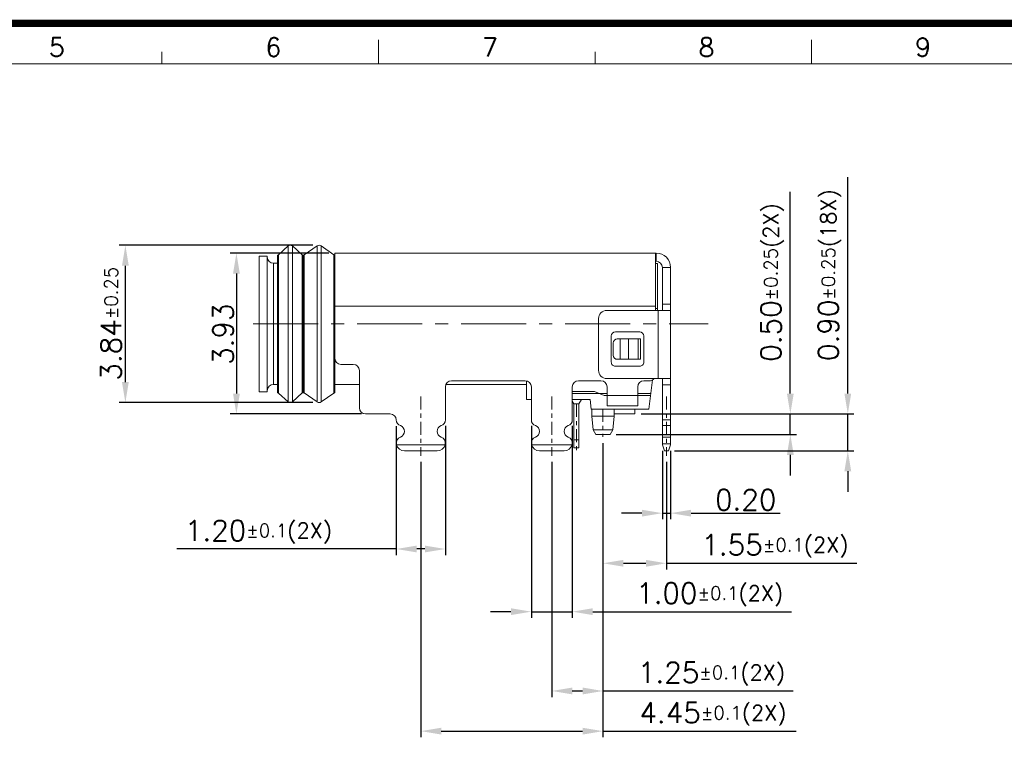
# Model space of a CAD drawing. Header units: millimetres. Extents: x 1290 to 1596, y 426 to 892.
# Tile 11 of 41: x 1314 to 1338, y 472 to 489. Entities that reach past the tile are written whole.
import ezdxf

# ---------------------------------------------------------------- set-up
doc = ezdxf.new("R2010")
doc.units = ezdxf.units.MM
doc.linetypes.add('CENTER', pattern=[50.8, 31.75, -6.35, 6.35, -6.35])
doc.layers.get('0').update_dxf_attribs({"lineweight": 20})
for name, color, linetype, lineweight in [('CENTER 中心线', 1, 'CENTER', 9), ('COM 模型', 7, 'Continuous', 20), ('DIM 标注', 3, 'Continuous', 9), ('图框', 250, 'Continuous', 13)]:
    doc.layers.add(name, color=color, linetype=linetype, lineweight=lineweight)
doc.styles.add('ROMANS', font='romans.shx')
doc.dimstyles.new('DIM', dxfattribs={"dimscale": 0.25, "dimtxt": 2, "dimasz": 2, "dimexe": 0.6, "dimexo": 0.6, "dimgap": 0.3, "dimtad": 1, "dimzin": 1, "dimdsep": 46, "dimtxsty": 'ROMANS', "dimcen": 1, "dimclrd": 3, "dimclre": 3, "dimclrt": 3, "dimadec": 0, "dimazin": 0, "dimtp": 0.001, "dimtm": 0.001, "dimtfac": 0.65, "dimtmove": 0, "dimatfit": 3, "dimfxl": 0.5, "dimtolj": 1, "dimarcsym": 0})

# ---------------------------------------------------------------- blocks, each defined once
blk = doc.blocks.new('*D102')
at = {"layer": 'Defpoints', "color": 0, "transparency": 16777216}
for p in [(1328.154, 479.271), (1323.704, 478.815), (1328.154, 472.087)]:
    blk.add_point(p, dxfattribs=at)
at = {"layer": 'DIM 标注', "color": 3, "lineweight": -2, "transparency": 16777216}
for p, q in [((1328.154, 479.121), (1328.154, 471.937)), ((1323.704, 478.665), (1323.704, 471.937)), ((1324.204, 472.087), (1327.654, 472.087)), ((1328.154, 472.087), (1332.873, 472.087))]:
    blk.add_line(p, q, dxfattribs=at)
at = {"layer": 'DIM 标注', "color": 3, "transparency": 16777216}
for points in [[(1324.204, 472.17), (1324.204, 472.004), (1323.704, 472.087)], [(1327.654, 472.17), (1327.654, 472.004), (1328.154, 472.087)]]:
    blk.add_solid(points, dxfattribs=at)
at = {"layer": 'DIM 标注', "color": 3, "transparency": 16777216, "insert": (1330.841, 472.474), "char_height": 0.5, "attachment_point": 5, "style": 'ROMANS'}
blk.add_mtext('\\A1;4.45{\\H0.325;±0.1}{\\H0.75x;(2X)}', dxfattribs=at)
blk = doc.blocks.new('*D101')
at = {"layer": 'Defpoints', "color": 0, "transparency": 16777216}
for p in [(1328.154, 479.271), (1326.904, 478.815), (1326.904, 473.068)]:
    blk.add_point(p, dxfattribs=at)
at = {"layer": 'DIM 标注', "color": 3, "lineweight": -2, "transparency": 16777216}
for p, q in [((1328.154, 479.121), (1328.154, 472.918)), ((1326.904, 478.665), (1326.904, 472.918)), ((1327.404, 473.068), (1327.654, 473.068)), ((1328.154, 473.068), (1332.802, 473.068))]:
    blk.add_line(p, q, dxfattribs=at)
at = {"layer": 'DIM 标注', "color": 3, "transparency": 16777216}
for points in [[(1327.404, 473.152), (1327.404, 472.985), (1326.904, 473.068)], [(1327.654, 473.152), (1327.654, 472.985), (1328.154, 473.068)]]:
    blk.add_solid(points, dxfattribs=at)
at = {"layer": 'DIM 标注', "color": 3, "transparency": 16777216, "insert": (1330.805, 473.456), "char_height": 0.5, "attachment_point": 5, "style": 'ROMANS'}
blk.add_mtext('\\A1;1.25{\\H0.325;±0.1}{\\H0.75x;(2X)}', dxfattribs=at)
blk = doc.blocks.new('*D103')
at = {"layer": 'Defpoints', "color": 0, "transparency": 16777216}
for p in [(1323.104, 479.687), (1324.303, 479.693), (1323.104, 476.536)]:
    blk.add_point(p, dxfattribs=at)
at = {"layer": 'DIM 标注', "color": 3, "lineweight": -2, "transparency": 16777216}
for p, q in [((1323.104, 479.537), (1323.104, 476.386)), ((1324.303, 479.543), (1324.303, 476.386)), ((1323.104, 476.536), (1317.741, 476.536)), ((1323.803, 476.536), (1323.604, 476.536))]:
    blk.add_line(p, q, dxfattribs=at)
at = {"layer": 'DIM 标注', "color": 3, "transparency": 16777216}
for points in [[(1323.604, 476.619), (1323.604, 476.453), (1323.104, 476.536)], [(1323.803, 476.619), (1323.803, 476.453), (1324.303, 476.536)]]:
    blk.add_solid(points, dxfattribs=at)
at = {"layer": 'DIM 标注', "color": 3, "transparency": 16777216, "insert": (1319.738, 476.923), "char_height": 0.5, "attachment_point": 5, "style": 'ROMANS'}
blk.add_mtext('\\A1;1.20{\\H0.325;±0.1}{\\Fromans,chineset|c134;\\H0.75x;(2X)}', dxfattribs=at)
blk = doc.blocks.new('*D99')
at = {"layer": 'Defpoints', "color": 0, "transparency": 16777216}
for p in [(1326.404, 479.691), (1327.404, 479.691), (1326.404, 475.005)]:
    blk.add_point(p, dxfattribs=at)
at = {"layer": 'DIM 标注', "color": 3, "lineweight": -2, "transparency": 16777216}
for p, q in [((1326.404, 479.541), (1326.404, 474.855)), ((1327.404, 479.541), (1327.404, 474.855)), ((1325.904, 475.005), (1325.404, 475.005)), ((1326.404, 475.005), (1327.404, 475.005)), ((1327.904, 475.005), (1332.756, 475.005))]:
    blk.add_line(p, q, dxfattribs=at)
at = {"layer": 'DIM 标注', "color": 3, "transparency": 16777216}
for points in [[(1325.904, 475.089), (1325.904, 474.922), (1326.404, 475.005)], [(1327.904, 475.089), (1327.904, 474.922), (1327.404, 475.005)]]:
    blk.add_solid(points, dxfattribs=at)
at = {"layer": 'DIM 标注', "color": 3, "transparency": 16777216, "insert": (1330.76, 475.393), "char_height": 0.5, "attachment_point": 5, "style": 'ROMANS'}
blk.add_mtext('\\A1;1.00{\\H0.325;±0.1}{\\Fromans,chineset|c134;\\H0.75x;(2X)}', dxfattribs=at)
blk = doc.blocks.new('*D113')
at = {"layer": 'Defpoints', "color": 0, "transparency": 16777216}
for p in [(1316.487, 483.954), (1321.219, 483.954), (1321.219, 480.112)]:
    blk.add_point(p, dxfattribs=at)
at = {"layer": 'DIM 标注', "color": 3, "lineweight": -2, "transparency": 16777216}
for p, q in [((1321.069, 483.954), (1316.337, 483.954)), ((1316.487, 480.612), (1316.487, 483.454)), ((1321.069, 480.112), (1316.337, 480.112))]:
    blk.add_line(p, q, dxfattribs=at)
at = {"layer": 'DIM 标注', "color": 3, "transparency": 16777216}
for points in [[(1316.404, 483.454), (1316.57, 483.454), (1316.487, 483.954)], [(1316.404, 480.612), (1316.57, 480.612), (1316.487, 480.112)]]:
    blk.add_solid(points, dxfattribs=at)
at = {"layer": 'DIM 标注', "color": 3, "transparency": 16777216, "insert": (1316.137, 482.038), "char_height": 0.5, "attachment_point": 5, "rotation": 90, "style": 'ROMANS'}
blk.add_mtext('\\A1;3.84{\\H0.325;±0.25}', dxfattribs=at)
blk = doc.blocks.new('*D100')
at = {"layer": 'Defpoints', "color": 0, "transparency": 16777216}
for p in [(1328.154, 479.271), (1329.704, 478.815), (1329.704, 476.187)]:
    blk.add_point(p, dxfattribs=at)
at = {"layer": 'DIM 标注', "color": 3, "lineweight": -2, "transparency": 16777216}
for p, q in [((1328.154, 479.121), (1328.154, 476.037)), ((1329.704, 478.665), (1329.704, 476.037)), ((1328.654, 476.187), (1329.204, 476.187)), ((1329.704, 476.187), (1334.352, 476.187))]:
    blk.add_line(p, q, dxfattribs=at)
at = {"layer": 'DIM 标注', "color": 3, "transparency": 16777216}
for points in [[(1328.654, 476.27), (1328.654, 476.103), (1328.154, 476.187)], [(1329.204, 476.27), (1329.204, 476.103), (1329.704, 476.187)]]:
    blk.add_solid(points, dxfattribs=at)
at = {"layer": 'DIM 标注', "color": 3, "transparency": 16777216, "insert": (1332.355, 476.574), "char_height": 0.5, "attachment_point": 5, "style": 'ROMANS'}
blk.add_mtext('\\A1;1.55{\\H0.325;±0.1}{\\H0.75x;(2X)}', dxfattribs=at)
blk = doc.blocks.new('*D114')
at = {"layer": 'Defpoints', "color": 0, "transparency": 16777216}
for p in [(1328.934, 479.833), (1329.754, 478.933), (1334.134, 478.933)]:
    blk.add_point(p, dxfattribs=at)
at = {"layer": 'DIM 标注', "color": 3, "lineweight": -2, "transparency": 16777216}
for p, q in [((1334.134, 480.333), (1334.134, 485.614)), ((1329.084, 479.833), (1334.284, 479.833)), ((1334.134, 478.933), (1334.134, 479.833)), ((1329.904, 478.933), (1334.284, 478.933)), ((1334.134, 478.433), (1334.134, 477.933))]:
    blk.add_line(p, q, dxfattribs=at)
at = {"layer": 'DIM 标注', "color": 3, "transparency": 16777216}
for points in [[(1334.051, 480.333), (1334.217, 480.333), (1334.134, 479.833)], [(1334.051, 478.433), (1334.217, 478.433), (1334.134, 478.933)]]:
    blk.add_solid(points, dxfattribs=at)
at = {"layer": 'DIM 标注', "color": 3, "transparency": 16777216, "insert": (1333.721, 483.224), "char_height": 0.5, "attachment_point": 5, "rotation": 90, "style": 'ROMANS'}
blk.add_mtext('\\A1;0.90{\\H0.325;±0.25}{\\H0.75x;(18X)}', dxfattribs=at)
blk = doc.blocks.new('*D115')
at = {"layer": 'Defpoints', "color": 0, "transparency": 16777216}
for p in [(1321.604, 483.763), (1319.199, 479.833), (1322.404, 479.833)]:
    blk.add_point(p, dxfattribs=at)
at = {"layer": 'DIM 标注', "color": 3, "lineweight": -2, "transparency": 16777216}
for p, q in [((1321.454, 483.763), (1319.049, 483.763)), ((1319.199, 483.263), (1319.199, 480.333)), ((1322.254, 479.833), (1319.049, 479.833))]:
    blk.add_line(p, q, dxfattribs=at)
at = {"layer": 'DIM 标注', "color": 3, "transparency": 16777216}
for points in [[(1319.116, 483.263), (1319.283, 483.263), (1319.199, 483.763)], [(1319.116, 480.333), (1319.283, 480.333), (1319.199, 479.833)]]:
    blk.add_solid(points, dxfattribs=at)
at = {"layer": 'DIM 标注', "color": 3, "transparency": 16777216, "insert": (1318.874, 481.782), "char_height": 0.5, "attachment_point": 5, "rotation": 90, "style": 'ROMANS'}
blk.add_mtext('\\A1;3.93', dxfattribs=at)
blk = doc.blocks.new('*D116')
at = {"layer": 'Defpoints', "color": 0, "transparency": 16777216}
for p in [(1329.604, 479.083), (1329.804, 479.083), (1329.804, 477.411)]:
    blk.add_point(p, dxfattribs=at)
at = {"layer": 'DIM 标注', "color": 3, "lineweight": -2, "transparency": 16777216}
for p, q in [((1329.604, 478.933), (1329.604, 477.261)), ((1329.804, 478.933), (1329.804, 477.261)), ((1329.104, 477.411), (1328.604, 477.411)), ((1329.604, 477.411), (1329.804, 477.411)), ((1330.304, 477.411), (1332.478, 477.411))]:
    blk.add_line(p, q, dxfattribs=at)
at = {"layer": 'DIM 标注', "color": 3, "transparency": 16777216}
for points in [[(1329.104, 477.494), (1329.104, 477.328), (1329.604, 477.411)], [(1330.304, 477.494), (1330.304, 477.328), (1329.804, 477.411)]]:
    blk.add_solid(points, dxfattribs=at)
at = {"layer": 'DIM 标注', "color": 3, "transparency": 16777216, "insert": (1331.641, 477.736), "char_height": 0.5, "attachment_point": 5, "style": 'ROMANS'}
blk.add_mtext('\\A1;0.20', dxfattribs=at)
blk = doc.blocks.new('*D117')
at = {"layer": 'Defpoints', "color": 0, "transparency": 16777216}
for p in [(1328.934, 479.833), (1332.73, 479.833), (1328.329, 479.333)]:
    blk.add_point(p, dxfattribs=at)
at = {"layer": 'DIM 标注', "color": 3, "lineweight": -2, "transparency": 16777216}
for p, q in [((1332.73, 480.333), (1332.73, 485.257)), ((1329.084, 479.833), (1332.88, 479.833)), ((1332.73, 479.333), (1332.73, 479.833)), ((1328.479, 479.333), (1332.88, 479.333)), ((1332.73, 478.833), (1332.73, 478.333))]:
    blk.add_line(p, q, dxfattribs=at)
at = {"layer": 'DIM 标注', "color": 3, "transparency": 16777216}
for points in [[(1332.647, 480.333), (1332.814, 480.333), (1332.73, 479.833)], [(1332.647, 478.833), (1332.814, 478.833), (1332.73, 479.333)]]:
    blk.add_solid(points, dxfattribs=at)
at = {"layer": 'DIM 标注', "color": 3, "transparency": 16777216, "insert": (1332.318, 483.045), "char_height": 0.5, "attachment_point": 5, "rotation": 90, "style": 'ROMANS'}
blk.add_mtext('\\A1;0.50{\\H0.325;±0.25}{\\H0.75x;(2X)}', dxfattribs=at)
blk = doc.blocks.new('A$C7C550A9B')
at = {"layer": '图框', "color": 7}
for p, q in [((112.524, 206.903), (112.524, 208.903)), ((148.8, 206.903), (148.8, 208.903)), ((94.387, 206.903), (94.387, 207.903)), ((130.662, 206.903), (130.662, 207.903)), ((293.903, 206.903), (3.697, 206.903))]:
    blk.add_line(p, q, dxfattribs=at)
at = {"layer": '图框', "color": 7, "const_width": 0.6}
blk.add_lwpolyline([(297.3, 210.3), (0.3, 210.3), (0.3, 0.3), (297.3, 0.3)], close=True, dxfattribs=at)
at = {"layer": '图框', "color": 7, "style": 'ROMANS'}
for s, p in [('5', (84.914, 207.517)), ('6', (103.051, 207.517)), ('7', (121.189, 207.517)), ('8', (139.327, 207.517)), ('9', (157.465, 207.517))]:
    blk.add_text(s, height=1.552, dxfattribs=at).set_placement(p)

msp = doc.modelspace()

# ---------------------------------------------------------------- linework, layer by layer
at = {"layer": 'CENTER 中心线', "ltscale": 0.05}
msp.add_line((1319.61, 482.033), (1330.723, 482.033), dxfattribs=at)
at = {"layer": 'CENTER 中心线', "ltscale": 0.01}
for p, q in [((1323.704, 480.26), (1323.704, 478.815)), ((1326.904, 480.26), (1326.904, 478.815)), ((1327.504, 480.079), (1327.504, 478.952)), ((1329.704, 480.26), (1329.704, 478.815)), ((1328.154, 479.962), (1328.154, 479.271))]:
    msp.add_line(p, q, dxfattribs=at)
at = {"layer": 'COM 模型'}
for p, q in [((1320.227, 483.722), (1320.463, 483.937)), ((1320.463, 480.128), (1320.463, 483.937)), ((1320.566, 480.128), (1320.566, 483.937)), ((1320.806, 483.719), (1320.566, 483.937)), ((1320.852, 483.718), (1321.168, 483.938)), ((1321.168, 480.129), (1321.168, 483.938)), ((1321.271, 480.129), (1321.271, 483.938)), ((1321.582, 483.722), (1321.271, 483.938)), ((1319.754, 480.378), (1319.754, 483.688)), ((1319.954, 483.688), (1319.754, 483.688)), ((1319.954, 483.688), (1319.954, 480.378)), ((1320.204, 483.713), (1320.204, 480.353)), ((1320.227, 483.722), (1320.227, 480.344)), ((1320.806, 480.348), (1320.806, 483.719)), ((1320.824, 480.353), (1320.824, 483.713)), ((1320.824, 483.713), (1320.835, 483.713)), ((1320.835, 483.713), (1320.835, 480.353)), ((1320.852, 483.718), (1320.852, 480.348)), ((1321.582, 480.345), (1321.582, 483.722)), ((1321.604, 483.763), (1321.604, 481.193)), ((1321.604, 483.763), (1329.454, 483.763)), ((1329.434, 482.363), (1329.434, 483.763)), ((1329.454, 483.763), (1329.454, 483.563)), ((1320.104, 480.553), (1320.104, 483.513)), ((1320.104, 483.513), (1320.204, 483.513)), ((1329.434, 483.563), (1329.454, 483.563)), ((1329.434, 483.508), (1329.484, 483.508)), ((1329.484, 483.508), (1329.484, 482.363)), ((1329.804, 483.413), (1329.604, 483.413)), ((1329.604, 483.413), (1329.604, 482.363)), ((1329.804, 483.413), (1329.804, 479.083)), ((1329.804, 482.513), (1329.604, 482.513)), ((1329.434, 482.463), (1321.604, 482.463)), ((1328.246, 482.363), (1329.804, 482.363)), ((1329.484, 482.408), (1329.434, 482.408)), ((1329.501, 480.698), (1329.501, 482.363)), ((1328.046, 480.898), (1328.046, 482.163)), ((1329.05, 481.838), (1328.456, 481.838)), ((1328.356, 481.738), (1328.356, 481.098)), ((1328.403, 481.568), (1328.403, 481.268)), ((1329.072, 481.668), (1328.503, 481.668)), ((1328.573, 481.668), (1328.573, 481.168)), ((1328.774, 481.668), (1328.774, 481.168)), ((1329.015, 481.668), (1329.015, 481.168)), ((1329.072, 481.668), (1329.072, 481.168)), ((1329.15, 481.098), (1329.15, 481.738)), ((1321.604, 480.353), (1321.604, 481.193)), ((1321.754, 481.043), (1322.054, 481.043)), ((1329.072, 481.168), (1328.503, 481.168)), ((1322.204, 480.893), (1322.204, 479.983)), ((1328.456, 480.998), (1329.05, 480.998)), ((1320.104, 480.553), (1320.204, 480.553)), ((1321.604, 480.553), (1322.204, 480.553)), ((1324.317, 480.553), (1326.284, 480.553)), ((1324.454, 480.643), (1326.254, 480.643)), ((1326.284, 480.183), (1326.284, 480.64)), ((1327.554, 480.643), (1328.104, 480.643)), ((1328.246, 480.698), (1329.804, 480.698)), ((1329.154, 480.643), (1329.284, 480.643)), ((1329.365, 480.667), (1329.276, 479.953)), ((1329.604, 480.698), (1329.604, 479.083)), ((1319.954, 480.378), (1319.754, 480.378)), ((1320.227, 480.344), (1320.463, 480.128)), ((1320.806, 480.348), (1320.566, 480.128)), ((1320.824, 480.353), (1320.835, 480.353)), ((1320.852, 480.348), (1321.168, 480.129)), ((1321.582, 480.345), (1321.271, 480.129)), ((1324.304, 479.691), (1324.304, 480.493)), ((1326.404, 480.493), (1326.404, 479.691)), ((1327.404, 479.691), (1327.404, 480.493)), ((1327.404, 480.383), (1327.943, 480.383)), ((1327.404, 480.333), (1328.254, 480.333)), ((1328.185, 480.283), (1327.943, 480.383)), ((1328.254, 480.493), (1328.254, 480.033)), ((1329.004, 480.033), (1329.004, 480.493)), ((1329.004, 480.333), (1329.324, 480.333)), ((1329.804, 480.548), (1329.604, 480.548)), ((1326.404, 480.183), (1326.284, 480.183)), ((1327.844, 480.183), (1327.404, 480.183)), ((1327.444, 480.083), (1327.404, 480.143)), ((1327.564, 480.083), (1327.444, 480.083)), ((1327.444, 480.083), (1327.444, 479.003)), ((1327.564, 480.083), (1327.631, 480.183)), ((1327.564, 480.083), (1327.564, 479.003)), ((1327.863, 479.953), (1327.844, 480.183)), ((1328.185, 480.283), (1328.254, 480.283)), ((1328.254, 480.283), (1329.004, 480.283)), ((1329.004, 480.283), (1329.317, 480.283)), ((1322.354, 479.833), (1322.954, 479.833)), ((1327.863, 479.953), (1329.276, 479.953)), ((1327.879, 479.783), (1327.879, 479.953)), ((1329.004, 480.033), (1328.254, 480.033)), ((1328.429, 479.953), (1328.429, 479.783)), ((1328.429, 479.833), (1328.934, 479.833)), ((1328.934, 479.833), (1328.934, 479.953)), ((1327.879, 479.783), (1328.429, 479.783)), ((1327.879, 479.783), (1327.913, 479.443)), ((1328.395, 479.443), (1328.429, 479.783)), ((1329.804, 479.691), (1329.604, 479.691)), ((1327.913, 479.443), (1327.979, 479.333)), ((1327.913, 479.443), (1328.395, 479.443)), ((1328.329, 479.333), (1328.395, 479.443)), ((1329.804, 479.55), (1329.604, 479.55)), ((1327.564, 479.203), (1327.444, 479.203)), ((1327.979, 479.333), (1328.329, 479.333)), ((1329.804, 479.267), (1329.604, 479.267)), ((1323.111, 479.083), (1324.298, 479.083)), ((1323.304, 478.933), (1324.104, 478.933)), ((1326.411, 479.083), (1327.398, 479.083)), ((1326.604, 478.933), (1327.204, 478.933)), ((1327.444, 479.003), (1327.564, 479.003)), ((1329.804, 479.103), (1329.604, 479.103)), ((1329.604, 479.083), (1329.654, 478.933)), ((1329.754, 478.933), (1329.654, 478.933)), ((1329.754, 478.933), (1329.804, 479.083))]:
    msp.add_line(p, q, dxfattribs=at)
for centre, radius, start, end in [((1320.514, 483.864), 0.09, 55.008, 124.992), ((1321.219, 483.864), 0.09, 55.2652, 124.7349), ((1320.198, 483.763), 0.05, 277.2814, 304.992), ((1320.824, 483.743), 0.03, 235.008, 270), ((1320.835, 483.743), 0.03, 270, 304.7349), ((1321.61, 483.763), 0.05, 235.2652, 262.8849), ((1329.454, 483.413), 0.35, 0, 90), ((1320.104, 483.663), 0.15, 180, 270), ((1329.454, 483.413), 0.15, 0, 90), ((1328.246, 482.163), 0.2, 90, 180.0012), ((1328.456, 481.738), 0.1, 90, 179.9988), ((1329.05, 481.738), 0.1, 0.0018, 90), ((1328.503, 481.568), 0.1, 90, 180), ((1321.754, 481.193), 0.15, 180, 270), ((1322.054, 480.893), 0.15, 0, 90), ((1328.456, 481.098), 0.1, 179.9947, 270.0035), ((1328.503, 481.268), 0.1, 180, 270), ((1329.05, 481.098), 0.1, 269.9965, 0.0053), ((1328.246, 480.898), 0.2, 179.9999, 270), ((1320.104, 480.403), 0.15, 90, 180), ((1324.454, 480.493), 0.15, 90, 180), ((1326.254, 480.493), 0.15, 0, 90), ((1327.554, 480.493), 0.15, 90, 180), ((1328.104, 480.493), 0.15, 0, 90), ((1329.154, 480.493), 0.15, 90, 180), ((1329.284, 480.793), 0.15, 270, 320.6518), ((1320.198, 480.303), 0.05, 55.008, 82.7186), ((1320.824, 480.323), 0.03, 90, 124.992), ((1320.835, 480.323), 0.03, 55.2652, 90), ((1321.61, 480.303), 0.05, 97.1152, 124.7349), ((1320.514, 480.202), 0.09, 235.008, 304.992), ((1321.219, 480.203), 0.09, 235.2652, 304.7349), ((1322.354, 479.983), 0.15, 180, 270), ((1322.954, 479.683), 0.15, 1.498, 90), ((1323.254, 479.691), 0.15, 181.498, 250.5288), ((1324.154, 479.691), 0.15, 289.4712, 0), ((1326.554, 479.691), 0.15, 180, 250.5288), ((1327.254, 479.691), 0.15, 289.4712, 360), ((1323.154, 479.408), 0.15, 289.59, 70.5288), ((1324.254, 479.408), 0.15, 109.4712, 250.41), ((1326.454, 479.408), 0.15, 289.59, 70.5288), ((1327.354, 479.408), 0.15, 109.4712, 250.41), ((1323.255, 479.125), 0.15, 109.59, 188.7831), ((1324.154, 479.125), 0.15, 351.2169, 70.41), ((1326.555, 479.125), 0.15, 109.59, 188.7831), ((1327.254, 479.125), 0.15, 351.2169, 70.41), ((1323.304, 479.133), 0.2, 188.7831, 194.4775), ((1323.304, 479.133), 0.2, 194.4775, 270), ((1324.104, 479.133), 0.2, 270, 345.5225), ((1324.104, 479.133), 0.2, 345.5225, 351.2169), ((1326.604, 479.133), 0.2, 188.7831, 194.4775), ((1326.604, 479.133), 0.2, 194.4775, 270), ((1327.204, 479.133), 0.2, 270, 345.5225), ((1327.204, 479.133), 0.2, 345.5225, 351.2169)]:
    msp.add_arc(centre, radius, start, end, dxfattribs=at)

# ---------------------------------------------------------------- block references
at = {"color": 18, "true_color": 0x000000, "xscale": 0.2916404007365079, "yscale": 0.2916404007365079, "zscale": 0.2916404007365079}
msp.add_blockref('A$C7C550A9B', (1289.854, 428.043), dxfattribs=at)

# ---------------------------------------------------------------- dimensions: what is measured, and where the dimension line sits
at = {"layer": 'DIM 标注'}
dim = msp.add_linear_dim(base=(1334.134, 478.933), p1=(1328.934, 479.833), p2=(1329.754, 478.933), angle=90, text='<>{\\H0.75x;(18X)}', dimstyle='DIM', override={"dimgap": 0.4, "dimtol": 1, "dimtp": 0.25, "dimtm": 0.25}, dxfattribs=at)
dim.commit()
dim.dimension.update_dxf_attribs({"geometry": '*D114', "text_midpoint": (1334.134, 483.224), "dimtype": 160})
dim = msp.add_linear_dim(base=(1332.73, 479.833), p1=(1328.329, 479.333), p2=(1328.934, 479.833), angle=90, text='<>{\\H0.75x;(2X)}', dimstyle='DIM', override={"dimgap": 0.4, "dimtol": 1, "dimtp": 0.25, "dimtm": 0.25}, dxfattribs=at)
dim.commit()
dim.dimension.update_dxf_attribs({"geometry": '*D117', "text_midpoint": (1332.318, 483.045)})
dim = msp.add_linear_dim(base=(1316.487, 483.954), p1=(1321.219, 480.112), p2=(1321.219, 483.954), angle=90, dimstyle='DIM', override={"dimgap": 0.4, "dimtol": 1, "dimtp": 0.25, "dimtm": 0.25}, dxfattribs=at)
dim.commit()
dim.dimension.update_dxf_attribs({"geometry": '*D113', "text_midpoint": (1316.487, 482.038), "dimtype": 160})
dim = msp.add_linear_dim(base=(1319.199, 479.833), p1=(1321.604, 483.763), p2=(1322.404, 479.833), angle=90, dimstyle='DIM', dxfattribs=at)
dim.commit()
dim.dimension.update_dxf_attribs({"geometry": '*D115', "text_midpoint": (1319.199, 481.782), "dimtype": 160})
for base, p1, p2, text, picture, middle in [((1323.104, 476.536), (1324.303, 479.693), (1323.104, 479.687), '<>{\\Fromans,chineset|c134;\\H0.75x;(2X)}', '*D103', (1319.738, 476.536)), ((1326.404, 475.005), (1327.404, 479.691), (1326.404, 479.691), '<>{\\Fromans,chineset|c134;\\H0.75x;(2X)}', '*D99', (1330.76, 475.005)), ((1328.154, 472.087), (1323.704, 478.815), (1328.154, 479.271), '<>{\\H0.75x;(2X)}', '*D102', (1330.841, 472.087)), ((1326.904, 473.068), (1328.154, 479.271), (1326.904, 478.815), '<>{\\H0.75x;(2X)}', '*D101', (1330.805, 473.068)), ((1329.704, 476.187), (1328.154, 479.271), (1329.704, 478.815), '<>{\\H0.75x;(2X)}', '*D100', (1332.355, 476.187))]:
    dim = msp.add_linear_dim(base=base, p1=p1, p2=p2, text=text, dimstyle='DIM', override={"dimtol": 1, "dimtp": 0.1, "dimtm": 0.1, "dimtdec": 3}, dxfattribs=at)
    dim.commit()
    dim.dimension.update_dxf_attribs({"geometry": picture, "text_midpoint": middle, "dimtype": 160})
dim = msp.add_linear_dim(base=(1329.804, 477.411), p1=(1329.604, 479.083), p2=(1329.804, 479.083), dimstyle='DIM', dxfattribs=at)
dim.commit()
dim.dimension.update_dxf_attribs({"geometry": '*D116', "text_midpoint": (1331.641, 477.411), "dimtype": 160})

doc.saveas('drawing.dxf')
